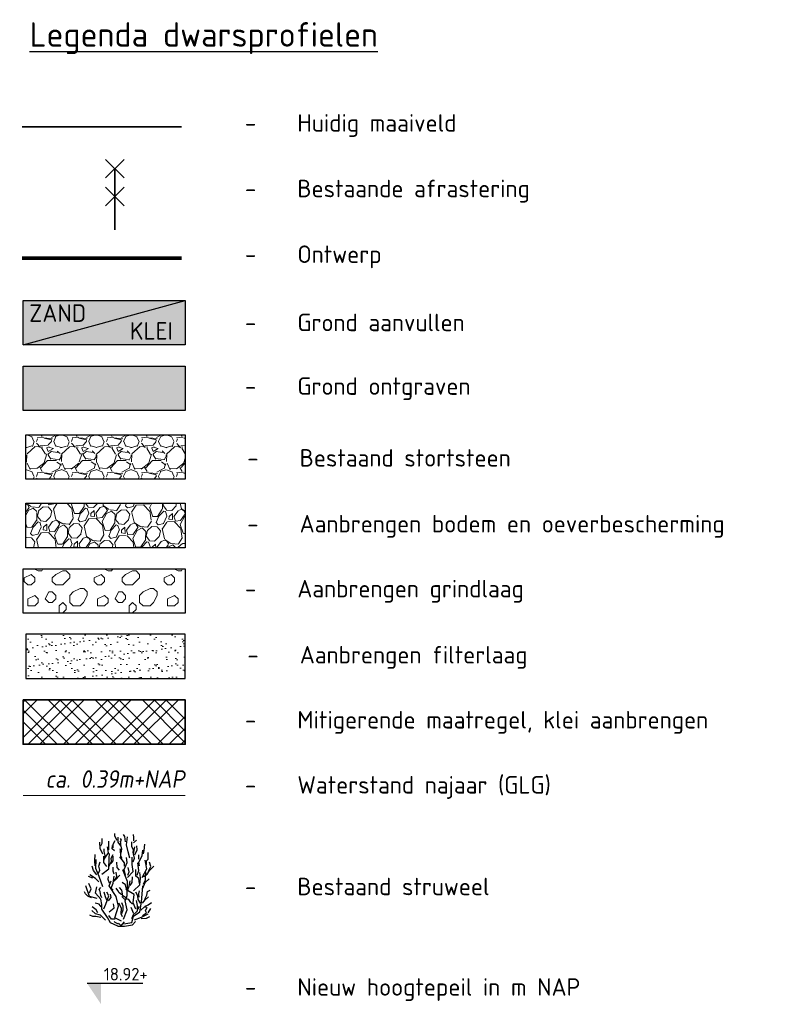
# Model space of a CAD drawing. Header units: metres. Extents: x 173015 to 189682, y 346605 to 348504.
# Tile 56 of 212: x 187605 to 187626, y 347694 to 347723. Entities that reach past the tile are written whole.
import ezdxf
from ezdxf.enums import TextEntityAlignment as Align

# ---------------------------------------------------------------- set-up
doc = ezdxf.new("R2010")
doc.units = ezdxf.units.M
for name, color, linetype, lineweight in [('B-ME-GR-HEESTER-SD', 252, 'Continuous', 25), ('B-ME-GW-GROND_GRIND-A', 7, 'Continuous', 18), ('B-ME-OB-WATERLIJN-GD1', 150, 'Continuous', 25), ('B-ME-VH-VERHARDING_BESTORTING-AD', 252, 'Continuous', 18), ('B-XX-IE-TERREINAFSCHEIDING_KUNSTMATIG_RASTERHEKWERK-BESTAAND-AD', 252, 'Continuous', 35), ('N-ME-VH-VERHARDING-BESTORTING-A', 7, 'Continuous', 18), ('N-PV-GW-GROND_GRIND-G', 7, 'Continuous', 18), ('N-WA-GR-PLANTGATVERBETERING-A', 92, 'Continuous', 18), ('N-WA-GW-WATERGANG-G', 90, 'Continuous', 35), ('profiel', 8, 'Continuous', 0), ('TDNA0312_dempen', 41, 'Continuous', 30), ('X-XX-AL-DWARSPROFIEL_PROFIELLIJN MAAIVELD-GD', 8, 'Continuous', 35), ('X-XX-AL-PEILMAAT-SD', 7, 'Continuous', 25), ('X-XX-AL-T25-1000', 7, 'Continuous', 25)]:
    doc.layers.add(name, color=color, linetype=linetype, lineweight=lineweight)
for name, color, linetype in [('kader', 7, 'Continuous'), ('TDNA----_aanvullen_klei', 83, 'Continuous'), ('TDNA----_aanvullen_zand', 71, 'Continuous'), ('TDNT----_profiel_txt', 10, 'Continuous'), ('XDNL----_dijkcontour', 10, 'Continuous'), ('z000h3', 7, 'Continuous')]:
    doc.layers.add(name, color=color, linetype=linetype)
doc.styles.add('ENV-P', font='ISOCP.SHX')
doc.styles.add('ISO', font='NLCS-ISO.ttf')
doc.styles.add('NLCS-ISO', font='NLCS-ISO.ttf', dxfattribs={"height": 1.8})
doc.styles.add('NLCS-ISO-M1000-T25', font='NLCS-ISO.ttf', dxfattribs={"height": 2.5})

# ---------------------------------------------------------------- blocks, each defined once
blk = doc.blocks.new('raster-t')
at = {"color": 0, "lineweight": -2}
for points in [[(0.5303300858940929, 2.969669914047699), (-0.5303300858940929, 4.030330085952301)], [(0.5303300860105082, 4.030330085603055), (-0.5303300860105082, 2.969669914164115)], [(0, 0), (0, 3.499999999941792)], [(0.5303300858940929, 1.378052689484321), (-0.5303300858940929, 2.438712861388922)], [(0.5303300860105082, 2.438712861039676), (-0.5303300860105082, 1.378052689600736)]]:
    blk.add_lwpolyline(points, dxfattribs=at)
blk = doc.blocks.new('SGR-HEESTER_S01_E_ZIJ-D')
blk.add_line((-0.1661369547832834, 0), (0.140901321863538, 0))
at = {"flags": 128}
for points in [[(-0.199610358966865, 4.07378071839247), (-0.3170284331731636, 4.284935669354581), (-0.3170284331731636, 4.402243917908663)], [(-0.03522487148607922, 3.815702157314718), (-0.1526429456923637, 3.991664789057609), (-0.1526429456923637, 4.238012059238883)], [(0.199610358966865, 4.015126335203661), (0.1643854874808, 4.261473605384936), (0.1056764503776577, 4.36705108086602)], [(0.3992207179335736, 3.240891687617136), (0.3170284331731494, 3.534162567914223), (0.2348361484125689, 3.862625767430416), (0.2818026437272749, 4.249742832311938)], [(0.5870894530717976, 4.062049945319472), (0.5870894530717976, 4.226281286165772), (0.5753478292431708, 4.355320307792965)], [(-0.8806346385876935, 3.428585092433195), (-1.00979433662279, 3.698393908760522), (-1.021535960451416, 3.991664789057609)], [(-0.974568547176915, 3.815702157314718), (-0.9158595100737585, 3.956472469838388), (-0.9158595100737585, 4.1676274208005)], [(-0.7866998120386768, 3.240891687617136), (-0.6105727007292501, 3.487238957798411), (-0.6575401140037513, 3.768779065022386)], [(-0.5988310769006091, 3.63974004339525), (-0.5988310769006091, 3.886087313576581), (-0.5988310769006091, 4.038587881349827)], [(-0.3287700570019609, 3.58108566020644), (-0.4344465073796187, 3.686663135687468), (-0.4227048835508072, 3.83916422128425)], [(-0.3874790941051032, 3.733586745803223), (-0.3874790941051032, 3.909548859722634), (-0.3052868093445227, 4.07378071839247)], [(-0.05870903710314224, 4.003395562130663), (0, 4.085511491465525), (-0.04696741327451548, 4.1676274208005)], [(-0.0117416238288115, 3.475508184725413), (0.02348324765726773, 3.663201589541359), (-0.02348324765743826, 3.862625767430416), (-0.02348324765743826, 3.979934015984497)], [(0.5518645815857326, 3.487238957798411), (0.5753478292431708, 3.628009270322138), (0.4931555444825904, 3.780509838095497), (0.4931555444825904, 4.015126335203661)], [(0.5636062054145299, 3.053198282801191), (0.6223152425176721, 3.240891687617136), (0.5753478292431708, 3.440315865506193), (0.6340568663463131, 3.780509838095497)], [(0.5753478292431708, 3.968203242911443), (0.716249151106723, 4.097242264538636)], [(0.6340568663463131, 3.393392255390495), (0.7514749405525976, 3.628009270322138), (0.7397333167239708, 3.815702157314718)], [(1.045019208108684, 3.440315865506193), (1.091986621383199, 3.592816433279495), (1.115470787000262, 3.909548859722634)], [(-1.256372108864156, 2.865505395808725), (-1.268113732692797, 3.11185266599), (-1.256372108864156, 3.40512354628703)], [(-0.9328592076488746, 2.465343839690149), (-0.6042635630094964, 2.727974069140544), (-0.5823573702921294, 3.231349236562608), (-0.5604511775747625, 3.450207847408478)], [(-0.6927659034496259, 2.830312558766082), (-0.8454088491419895, 3.029736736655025), (-0.8454088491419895, 3.323007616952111)], [(-0.8219256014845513, 3.14704498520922), (-0.7749581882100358, 3.358199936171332), (-0.8219256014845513, 3.557624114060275), (-0.8219256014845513, 3.686663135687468)], [(-0.5988310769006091, 2.81858178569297), (-0.4696713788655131, 3.088391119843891), (-0.4814130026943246, 3.240891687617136), (-0.3992207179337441, 3.40512354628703)], [(-0.4931555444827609, 2.982813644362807), (-0.3992207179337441, 3.100121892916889), (-0.3992207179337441, 3.323007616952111)], [(0.1409013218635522, 2.853774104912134), (0.1526429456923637, 3.006275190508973), (-0.08219228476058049, 3.299546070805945)], [(0.03522578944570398, 3.217430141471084), (-0.02348324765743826, 3.334738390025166), (-0.04696741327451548, 3.63974004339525), (-0.05870903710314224, 3.686663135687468)], [(0.833667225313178, 3.193968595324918), (0.8219256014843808, 3.393392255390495)], [(0.868893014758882, 2.87723616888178), (0.833667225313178, 3.041467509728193), (0.9863101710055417, 3.34646916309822), (1.021535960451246, 3.616278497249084)], [(1.197663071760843, 2.912428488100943), (1.197663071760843, 3.11185266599), (1.268113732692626, 3.182237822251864), (1.279855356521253, 3.510701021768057)], [(-1.17417890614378, 2.443195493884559), (-1.326822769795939, 2.642619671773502), (-1.397273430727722, 2.853774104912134)], [(-0.8890459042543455, 1.874424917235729), (-1.064296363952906, 2.355914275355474), (-1.217641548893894, 2.749859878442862), (-1.195734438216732, 3.165691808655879)], [(-1.091986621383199, 2.513580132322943), (-1.033277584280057, 2.666081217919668), (-1.080244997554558, 2.853774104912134), (-1.00979433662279, 3.064929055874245)], [(-0.09393390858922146, 2.666081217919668), (-0.199610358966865, 2.78338946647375), (-0.2113519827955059, 3.041467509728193)], [(0.199610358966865, 2.431464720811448), (0.1291596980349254, 2.689542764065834), (0.2700610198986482, 3.029736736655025), (0.2348361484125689, 3.264353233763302)], [(0.293895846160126, 2.312142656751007), (0.5567710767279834, 2.596658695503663), (0.5129586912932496, 2.924946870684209), (0.5129586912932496, 3.275120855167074)], [(0.7514749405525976, 2.431464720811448), (0.833667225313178, 2.654350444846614), (0.7866998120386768, 3.006275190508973)], [(0.9948976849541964, 2.312142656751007), (1.213961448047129, 2.727974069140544), (1.126335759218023, 3.143805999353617)], [(1.05676174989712, 2.361079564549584), (1.232887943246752, 2.478387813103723), (1.338564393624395, 2.654350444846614), (1.538174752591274, 2.853774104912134)], [(1.291596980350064, 2.61915760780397), (1.397273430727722, 2.830312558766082), (1.338564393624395, 3.041467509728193)], [(-1.362047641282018, 2.278963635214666), (-1.573400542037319, 2.361079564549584)], [(-1.080244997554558, 2.114732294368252), (-1.232887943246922, 2.267232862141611), (-1.50294896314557, 2.443195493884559)], [(-0.5636062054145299, 2.044347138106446), (-0.6340568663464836, 2.220309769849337), (-0.6105727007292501, 2.361079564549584)], [(-0.3992207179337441, 1.715883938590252), (-0.4814130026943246, 1.809730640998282), (-0.3874790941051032, 2.044347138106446), (-0.3522533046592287, 2.372810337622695)], [(-0.3522533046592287, 2.478387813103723), (-0.3874790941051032, 2.61915760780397), (-0.3992207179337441, 2.806851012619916)], [(-0.3405116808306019, 2.138193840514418), (-0.2230936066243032, 2.361079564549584), (-0.2583193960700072, 2.572234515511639)], [(-0.2935451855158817, 2.185116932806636), (-0.07045066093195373, 2.419733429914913)], [(0.09673827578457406, 0.3205283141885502), (0.2719896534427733, 0.7801313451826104), (0.1843639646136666, 1.195963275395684), (0.2719896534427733, 1.458593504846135), (0.293895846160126, 2.115169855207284), (0.07483208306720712, 2.684202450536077)], [(0.3052868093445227, 2.419733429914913), (0.3639958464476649, 2.583965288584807), (0.3170284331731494, 2.78338946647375)], [(0.4109632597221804, 1.938769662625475), (0.5048971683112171, 2.067808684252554), (0.5283804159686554, 2.34934879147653)], [(0.5786781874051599, 1.677452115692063), (0.8853667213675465, 1.961968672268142), (0.9072729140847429, 2.290256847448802), (0.8853667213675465, 2.55288707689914)], [(0.868893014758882, 2.020885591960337), (0.833667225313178, 2.267232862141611), (0.6927659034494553, 2.38454111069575), (0.6927659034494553, 2.689542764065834)], [(1.045019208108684, 1.997424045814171), (1.150695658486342, 2.196847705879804), (1.162437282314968, 2.572234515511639)], [(-1.151922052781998, 1.305392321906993), (-1.52433008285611, 1.414821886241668), (-1.699580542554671, 1.918197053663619)], [(-1.514691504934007, 1.586844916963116), (-1.444240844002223, 1.774538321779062), (-1.549916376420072, 2.020885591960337)], [(0.009113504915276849, 0.2329845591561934), (-0.3194812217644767, 0.3861857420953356), (-0.1442307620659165, 0.9552183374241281), (-0.2537626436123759, 1.414821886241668), (-0.5823573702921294, 1.918197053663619), (-0.4947325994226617, 2.158941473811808)], [(0.2348361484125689, 1.762807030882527), (0.1878687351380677, 1.962231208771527), (0.03522578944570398, 2.067808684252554)], [(0.118644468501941, 0.1016697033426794), (0.4910524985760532, 0.1673271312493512), (0.5786781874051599, 0.4737294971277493), (0.8853667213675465, 0.6707022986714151), (0.9510852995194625, 1.130305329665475), (1.016804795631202, 1.918197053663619)], [(0.3052868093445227, 1.727614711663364), (0.3639958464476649, 1.903577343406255), (0.4109632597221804, 2.161655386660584)], [(1.021535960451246, 1.809730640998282), (1.138954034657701, 2.079539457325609), (1.326822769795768, 2.243771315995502)], [(-1.432498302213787, 1.340497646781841), (-1.596883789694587, 1.422613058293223), (-1.714301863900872, 1.528190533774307), (-1.761268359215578, 1.633768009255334)], [(-0.1661369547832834, 0), (-0.5166387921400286, 0.1454413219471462), (-0.6699830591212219, 0.4080715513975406), (-0.9328592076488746, 0.802017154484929), (-0.9328592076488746, 1.02087628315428), (-0.9766715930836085, 1.283506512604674), (-1.239547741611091, 1.568023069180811), (-1.173828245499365, 1.874424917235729)], [(-0.9393436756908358, 1.352228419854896), (-0.974568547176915, 1.457805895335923), (-1.00979433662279, 1.645498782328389), (-1.068503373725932, 1.739345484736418), (-0.9863101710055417, 1.833192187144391)], [(-0.8452335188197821, 0.8239034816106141), (-0.7357016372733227, 1.042762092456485), (-0.6042635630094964, 1.436707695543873), (-0.6918892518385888, 1.611794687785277)], [(-0.6927659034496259, 1.234920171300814), (-0.7632165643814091, 1.399151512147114), (-0.8219256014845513, 1.622037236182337)], [(-0.6223152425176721, 1.199727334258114), (-0.4931555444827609, 1.363959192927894), (-0.5283804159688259, 1.516459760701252)], [(0.01174162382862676, 1.481267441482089), (-0.1056764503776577, 1.575114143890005), (-0.1643845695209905, 1.692422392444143), (-0.2583193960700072, 1.797999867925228)], [(0.2700610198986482, 1.317035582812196), (0.0704506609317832, 1.446075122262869), (0.01174162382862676, 1.704153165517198), (-0.09393390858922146, 1.833192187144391)], [(0.5283804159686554, 1.035495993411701), (0.4461881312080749, 1.12934269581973), (0.3522542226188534, 1.258381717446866), (0.1526429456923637, 1.281843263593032), (0.01174162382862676, 1.410882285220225)], [(0.6882091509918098, 0.802017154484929), (0.5567710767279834, 1.10841952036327), (0.6005843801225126, 1.502365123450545), (0.2062701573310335, 1.743110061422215)], [(0.915859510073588, 1.082419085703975), (0.798442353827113, 1.258381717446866), (0.7749581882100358, 1.434343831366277), (0.6810242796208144, 1.610306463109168)], [(0.845408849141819, 1.375689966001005), (0.8219256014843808, 1.539921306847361), (0.868893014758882, 1.680691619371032)], [(1.115470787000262, 1.281843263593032), (1.209404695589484, 1.469536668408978), (1.244630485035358, 1.645498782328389), (1.37379018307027, 1.704153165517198)], [(-0.962826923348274, 0.9181877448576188), (-1.056760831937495, 1.047226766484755), (-1.256372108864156, 1.094149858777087)], [(-0.5823573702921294, 0.6707022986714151), (-0.3413883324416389, 0.8676751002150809), (-0.3852007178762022, 1.064647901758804)], [(0.05870903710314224, 0.4372234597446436), (-0.0117416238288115, 0.5779937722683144), (0, 0.8478025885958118), (-0.117418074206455, 1.094149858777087)], [(0.02348324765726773, 0.6014553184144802), (0.08219228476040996, 0.777417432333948), (0.08219228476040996, 0.9416492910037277), (0.02348324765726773, 1.105880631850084)], [(0.6223152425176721, 0.5897245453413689), (0.7632165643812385, 0.7304943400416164), (0.7632165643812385, 0.9768416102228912), (0.716249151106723, 1.223188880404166)], [(0.798442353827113, 0.8008794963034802), (0.845408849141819, 0.9533800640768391)], [(0.998052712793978, 1.082419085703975), (1.138954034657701, 1.246650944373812), (1.291596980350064, 1.387420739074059)], [(1.138954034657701, 0.9416492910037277), (1.279855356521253, 1.012034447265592), (1.432498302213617, 1.117611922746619)], [(-0.974568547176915, 0.4020311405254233), (-1.221146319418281, 0.4489542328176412), (-1.362047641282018, 0.4489542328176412), (-1.50294896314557, 0.519339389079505)], [(-0.7576078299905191, 0.2767566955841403), (-0.9985777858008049, 0.517501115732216), (-1.239547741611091, 0.5831585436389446), (-1.414798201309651, 0.7363597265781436)], [(-1.127212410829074, 0.6366476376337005), (-1.197663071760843, 0.777417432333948), (-1.397273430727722, 0.9181877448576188)], [(-0.3052868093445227, 0.3199152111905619), (-0.4696713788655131, 0.3199152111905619), (-0.5988310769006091, 0.5076086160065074)], [(0.4931555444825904, 0.3668388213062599), (0.5988310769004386, 0.5897245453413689), (0.4696713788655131, 0.8829949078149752)], [(0.6224905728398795, 0.2986425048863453), (0.9510852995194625, 0.4299573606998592), (1.279680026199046, 0.5831585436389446)], [(0.9276020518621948, 0.7539558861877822), (1.103728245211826, 0.9181877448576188), (1.197663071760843, 0.9181877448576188)], [(1.009794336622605, 0.5076086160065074), (1.197663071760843, 0.6249168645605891), (1.150695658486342, 0.7187635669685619), (1.232887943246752, 0.8947256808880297)], [(1.268113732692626, 0.6366476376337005), (1.397273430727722, 0.8360718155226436)], [(-0.1409013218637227, 0.08529871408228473), (-0.3052868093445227, 0.167414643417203), (-0.3522533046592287, 0.2143377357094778)], [(0, 0), (-0.1409013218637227, 0.1439530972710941)], [(-0.02348324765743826, 0), (0.1409013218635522, 0.2026069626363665)], [(0.140901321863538, 0), (0.5283804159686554, 0.06183716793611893), (0.6692826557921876, 0.2143377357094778)], [(0.9393436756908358, 0.3668388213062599), (1.197663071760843, 0.3785695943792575), (1.350306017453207, 0.4606850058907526)]]:
    blk.add_lwpolyline(points, dxfattribs=at)

msp = doc.modelspace()

# ---------------------------------------------------------------- hatches: boundary and pattern name
at = {"layer": 'B-ME-GW-GROND_GRIND-A'}
h = msp.add_hatch(dxfattribs=at)
h.set_pattern_fill('AGW-GROND_GRIND', color=256, scale=0.2, pattern_type=2)
h.set_pattern_definition([(0, (188957.6454348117, 348234.8139345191), (2, 2), [0.1, -0.6000000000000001, 0.1, -1.2]), (0, (188958.6454348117, 348234.913934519), (2, 2), [0.1, -1.9]), (0, (188957.5454348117, 348235.1139345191), (2, 2), [0.2, -1.8]), (0, (188958.1454348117, 348235.213934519), (2, 2), [0.1, -1.9]), (0, (188957.2454348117, 348235.3139345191), (2, 2), [0.1, -1.9]), (0, (188958.0454348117, 348235.5139345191), (2, 2), [0.2, -1.8]), (0, (188957.3454348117, 348235.6139345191), (2, 2), [0.2, -0.7000000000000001, 0.1, -1]), (0, (188957.3454348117, 348235.8139345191), (2, 2), [0.2, -1.1, 0.2, -0.5]), (0, (188957.9454348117, 348235.913934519), (2, 2), [0.1, -1.9]), (0, (188957.9454348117, 348236.213934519), (2, 2), [0.1, -1.9]), (0, (188956.8454348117, 348236.3139345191), (2, 2), [0.1, -1.9]), (0, (188957.3454348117, 348236.413934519), (2, 2), [0.1, -0.7000000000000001, 0.2, -1]), (90, (188957.0454348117, 348235.1139345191), (-2, 2), [0.1, -0.9, 0.1, -0.9]), (90, (188957.1454348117, 348235.413934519), (-2, 2), [0.1, -1.9]), (90, (188957.2454348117, 348236.5139345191), (-2, 2), [0.1, -1.9]), (90, (188957.3454348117, 348235.8139345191), (-2, 2), [0.2, -1.8]), (90, (188957.4454348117, 348234.913934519), (-2, 2), [0.1, -1.9]), (90, (188957.5454348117, 348236.5139345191), (-2, 2), [0.1, -1.9]), (90, (188957.6454348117, 348235.913934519), (-2, 2), [0.1, -1.9]), (90, (188957.9454348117, 348235.3139345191), (-2, 2), [0.1, -1.9]), (90, (188958.0454348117, 348236.5139345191), (-2, 2), [0.1, -1.9]), (90, (188958.1454348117, 348236.0139345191), (-2, 2), [0.1, -1.9]), (90, (188958.2454348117, 348235.6139345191), (-2, 2), [0.2, -1.8]), (90, (188958.3454348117, 348235.3139345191), (-2, 2), [0.1, -1.9]), (90, (188958.4454348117, 348235.713934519), (-2, 2), [0.1, -1.9]), (90, (188958.5454348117, 348234.6139345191), (-2, 2), [0.1, -1.2, 0.2, -0.5]), (45, (188956.8454348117, 348235.8139345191), (0, 1.999999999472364), [0.1414, -0.7071000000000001, 0.1414, -0.98994, 0.1414, -0.7071871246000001]), (45, (188957.4454348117, 348235.0139345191), (0, 1.999999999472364), [0.1414, -0.98994, 0.1414, -0.2828000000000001, 0.1414, -1.1314871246]), (45, (188956.9454348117, 348235.0139345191), (0, 2.00000000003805), [0.141421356, -1.838478, 0.282842, -0.565685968]), (45, (188957.5454348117, 348235.413934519), (0, 2.00000000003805), [0.14142134, -0.5656854, 0.14142134, -1.9798990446]), (45, (188957.5454348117, 348235.8139345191), (0, 2.00000000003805), [0.14142134, -2.6870057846]), (45, (188957.9454348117, 348235.413934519), (0, 2.00000000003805), [0.14142134, -2.6870057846]), (45, (188958.3454348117, 348235.6139345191), (0, 2.00000000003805), [0.14142134, -2.6870057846]), (45, (188958.0454348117, 348234.6139345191), (0, 2.00000000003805), [0.14142134, -2.6870057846]), (135, (188957.5454348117, 348234.6139345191), (-2.00000000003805, 0), [0.14142134, -2.6870057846]), (135, (188958.5454348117, 348234.713934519), (-2.00000000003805, 0), [0.1414212, -1.979899, 0.1414212, -0.5656857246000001]), (135, (188957.9454348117, 348235.913934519), (-2.00000000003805, 0), [0.14142134, -2.6870057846]), (135, (188957.3454348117, 348236.413934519), (-2.00000000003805, 0), [0.14142134, -2.6870057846]), (135, (188958.6454348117, 348234.913934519), (-2.00000000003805, 0), [0.14142134, -2.6870057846]), (135, (188957.8454348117, 348235.0139345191), (-2.00000000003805, 0), [0.14142134, -2.6870057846]), (135, (188957.6454348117, 348236.0139345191), (-2.00000000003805, 0), [0.14142134, -2.6870057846]), (135, (188958.6454348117, 348235.8139345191), (-2.00000000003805, 0), [0.14142134, -2.6870057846]), (135, (188958.3454348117, 348235.413934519), (-2.00000000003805, 0), [0.14142134, -2.6870057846]), (135, (188957.6454348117, 348235.5139345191), (-2.00000000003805, 0), [0.14142134, -2.6870057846]), (135, (188957.2454348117, 348235.3139345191), (-2.00000000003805, 0), [0.14142, -1.41421356, 0.14142, -1.1313735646]), (135, (188958.4454348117, 348235.8139345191), (-2.00000000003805, 0), [0.1414212, -0.282842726, 0.1414212, -2.262742]), (26.56505119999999, (188958.1454348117, 348234.713934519), (2.000000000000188, 8.001289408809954e-10), [0.2236, -1.118, 0.2236, -2.906935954]), (26.56505119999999, (188958.6454348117, 348235.213934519), (2.000000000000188, 8.001289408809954e-10), [0.2236, -2.0124, 0.2236, -2.012535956]), (26.56505119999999, (188958.7454348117, 348234.913934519), (2.000000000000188, 8.001289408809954e-10), [0.22360678, -4.24852916]), (26.56505119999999, (188957.1454348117, 348235.5139345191), (2.000000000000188, 8.001289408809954e-10), [0.22360678, -4.24852916]), (26.56505119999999, (188957.3454348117, 348236.0139345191), (2.000000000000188, 8.001289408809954e-10), [0.22360678, -4.24852916]), (26.56505119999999, (188957.2454348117, 348234.6139345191), (2.000000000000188, 8.001289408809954e-10), [0.22360678, -4.24852916]), (63.43494882, (188957.8454348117, 348236.0139345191), (1.019972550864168e-10, 2.000000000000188), [0.2236067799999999, -4.248529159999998]), (63.43494882, (188957.7454348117, 348234.8139345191), (1.019972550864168e-10, 2.000000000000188), [0.2236067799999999, -4.248529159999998]), (63.43494882, (188958.5454348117, 348235.0139345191), (1.019972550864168e-10, 2.000000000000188), [0.2236067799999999, -4.248529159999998]), (63.43494882, (188956.9454348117, 348235.913934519), (1.019972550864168e-10, 2.000000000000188), [0.2236067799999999, -4.248529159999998]), (153.43494882, (188958.1454348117, 348235.213934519), (-2.000000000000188, 1.019979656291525e-10), [0.22360678, -4.24852916]), (153.43494882, (188957.6454348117, 348234.8139345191), (-2.000000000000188, 1.019979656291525e-10), [0.22360678, -4.24852916]), (153.43494882, (188957.0454348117, 348235.213934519), (-2.000000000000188, 1.019979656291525e-10), [0.22360678, -4.24852916])])
h.paths.add_polyline_path([(187609.8525346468, 347706.876195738), (187605.2147476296, 347706.876195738), (187605.2147476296, 347705.6067382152), (187609.8525346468, 347705.6067382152)])
at = {"layer": 'B-ME-VH-VERHARDING_BESTORTING-AD'}
h = msp.add_hatch(dxfattribs=at)
h.set_pattern_fill('AVH-BESTORTING_02', color=256, scale=0.1, pattern_type=2)
h.set_pattern_definition([(228.0128, (190278.0189385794, 350639.511853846), (-7.999998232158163, -9.00000134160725), [0.134536, -13.319088]), (184.9697, (190277.9289385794, 350639.411853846), (12.00000105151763, 0.9999913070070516), [0.230868, -22.855925]), (132.5104, (190277.6989385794, 350639.391853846), (9.999990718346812, -11.0000086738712), [0.162788, -16.116032]), (267.2737, (190277.3089385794, 350639.141853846), (0.9999960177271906, 20.00000029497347), [0.210238, -20.813558]), (292.8337, (190277.2989385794, 350638.931853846), (-5.00000990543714, 11.99999641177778), [0.206155, -20.409373]), (357.2737, (190277.3789385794, 350638.741853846), (-20.00000029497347, 0.9999960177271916), [0.210238, -20.813558]), (37.6942, (190277.5889385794, 350638.731853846), (-13.00000734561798, -9.999990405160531), [0.278029, -27.524849]), (72.2553, (190277.8089385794, 350638.901853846), (7.00001076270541, 21.99999623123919), [0.262488, -25.986321]), (121.4296, (190277.8889385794, 350639.151853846), (-8.000008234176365, 12.99999503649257), [0.21095, -20.88407299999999]), (175.2364, (190277.7789385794, 350639.331853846), (11.00000094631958, -0.9999915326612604), [0.240832, -11.800763]), (222.3974, (190277.5389385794, 350639.351853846), (-12.00000735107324, -10.99999208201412), [0.311448, -30.833375]), (138.8141, (190278.2989385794, 350639.131853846), (-7.000002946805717, 5.999997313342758), [0.106301, -10.523844]), (171.4692, (190278.2189385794, 350639.201853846), (12.99999828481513, -2.000007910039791), [0.2022369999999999, -20.021511]), (225, (190278.0189385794, 350639.231853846), (-1.776356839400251e-16, -1.000000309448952), [0.141421, -1.272792]), (203.1986, (190277.9489385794, 350639.351853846), (4.999999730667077, 2.000001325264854), [0.076158, -7.539615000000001]), (291.8014, (190277.8789385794, 350639.321853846), (-0.9999999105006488, 3.00000027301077), [0.107703, -5.277462]), (30.9638, (190277.9189385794, 350639.221853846), (2.999998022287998, 2.000002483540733), [0.174929, -5.656022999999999]), (161.5651, (190278.0689385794, 350639.311853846), (2.000000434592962, -0.9999984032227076), [0.126491, -3.035787]), (16.38950000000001, (190277.2989385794, 350639.321853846), (10.00000219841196, 2.99999270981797), [0.1772, -17.542845]), (70.3462, (190277.4689385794, 350639.371853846), (-3.999995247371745, -11.00000213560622), [0.148661, -14.717408]), (293.1986, (190278.0689385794, 350639.511853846), (-2.000001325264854, 4.999999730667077), [0.152315, -7.463458]), (343.6105, (190278.1289385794, 350639.371853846), (-10.00000219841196, 2.999992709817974), [0.1771999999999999, -17.54284499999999]), (339.444, (190277.2989385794, 350638.701853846), (-5.000001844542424, 1.999995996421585), [0.17088, -8.373124]), (294.7751, (190277.4589385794, 350638.641853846), (-4.99999218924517, 11.00000342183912), [0.1431779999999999, -14.174643]), (66.80140000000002, (190278.0789385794, 350638.511853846), (2.000001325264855, 4.999999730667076), [0.152315, -7.463458]), (17.35400000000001, (190278.1389385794, 350638.651853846), (-13.00000201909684, -3.999994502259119), [0.1676309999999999, -16.595424]), (69.444, (190277.5889385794, 350638.511853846), (-1.999995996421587, -5.000001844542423), [0.08544000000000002, -8.458564]), (101.3099, (190278.0189385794, 350638.511853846), (-0.9999976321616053, 4.000000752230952), [0.05099, -5.048029]), (165.9638, (190278.0089385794, 350638.561853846), (3.000000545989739, -0.9999980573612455), [0.206155, -3.91695]), (186.009, (190277.8089385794, 350638.611853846), (9.99999975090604, 0.9999993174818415), [0.19105, -18.913923]), (303.6901, (190277.9189385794, 350639.131853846), (-1.000001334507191, 1.999999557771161), [0.144222, -3.461329]), (353.1572, (190277.9989385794, 350639.011853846), (16.99999936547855, -2.000007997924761), [0.251794, -24.927563]), (60.94540000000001, (190278.2489385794, 350638.981853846), (-4.000000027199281, -7.000000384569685), [0.102956, -10.192674]), (90, (190278.2989385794, 350639.071853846), (-1, 1), [0.06, -0.9400000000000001]), (120.2564, (190277.7889385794, 350638.641853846), (3.999994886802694, -7.000002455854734), [0.138924, -13.75352]), (48.01280000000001, (190277.7189385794, 350638.761853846), (7.999998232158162, 9.000001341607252), [0.269072, -13.184552]), (0, (190277.8989385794, 350638.961853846), (1, 1), [0.26, -0.7400000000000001]), (325.3048, (190278.1589385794, 350638.961853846), (-9.999994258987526, 7.000008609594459), [0.158114, -15.653274]), (254.0546, (190278.2889385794, 350638.871853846), (-0.9999998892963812, -4.000000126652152), [0.145602, -7.134508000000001]), (207.646, (190278.2489385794, 350638.731853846), (-18.99999580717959, -10.00000771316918), [0.237065, -23.469474]), (175.4261, (190278.0389385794, 350638.621853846), (-13.00000055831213, 0.9999948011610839), [0.2507989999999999, -24.82907399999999])])
h.paths.add_polyline_path([(187609.8525346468, 347710.7078841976), (187605.2940631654, 347710.7078841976), (187605.2940631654, 347709.4384266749), (187609.8525346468, 347709.4384266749)])
at = {"layer": 'N-ME-VH-VERHARDING-BESTORTING-A'}
h = msp.add_hatch(dxfattribs=at)
h.set_pattern_fill('AVH-BESTORTING_02', color=256, scale=0.1, angle=61.23796163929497, pattern_type=2)
h.set_pattern_definition([(289.2507616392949, (187607.0431177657, 347708.5909173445), (4.040249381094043, -11.34356120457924), [0.134536, -13.319088]), (246.2076616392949, (187607.0874747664, 347708.463903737), (4.897458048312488, 11.00067782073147), [0.230868, -22.855925]), (193.748361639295, (187606.9943374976, 347708.2526563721), (14.45461524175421, 3.473341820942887), [0.162788, -16.116032]), (328.511661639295, (187607.0258364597, 347707.7904791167), (-17.0513427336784, 10.50008165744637), [0.210238, -20.813558]), (354.071661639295, (187607.2051161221, 347707.680666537), (-12.92537456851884, 1.390936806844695), [0.206155, -20.409373]), (58.51166163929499, (187607.4101688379, 347707.6593737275), (-10.50008165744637, -17.0513427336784), [0.210238, -20.813558]), (98.93216163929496, (187607.5199814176, 347707.8386533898), (2.510996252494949, -16.20786527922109), [0.278029, -27.524849]), (133.493261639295, (187607.4768131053, 347708.1133104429), (-15.91754562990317, 16.72219261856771), [0.262488, -25.986321]), (182.667561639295, (187607.2961505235, 347708.3037337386), (-15.24551713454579, -0.7577664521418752), [0.21095, -20.884073]), (236.474361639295, (187607.0854288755, 347708.2939160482), (6.16952134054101, 9.161714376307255), [0.240832, -11.800763]), (283.635361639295, (187606.95241485, 347708.0931493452), (3.868796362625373, -15.81241338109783), [0.311448, -30.833375]), (200.052061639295, (187607.5109639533, 347708.6535268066), (-8.627963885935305, -3.249345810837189), [0.106301, -10.523844]), (232.707161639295, (187607.4111063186, 347708.6170788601), (8.008506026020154, 10.43378254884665), [0.202237, -20.021511]), (286.237961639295, (187607.2885729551, 347708.4561889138), (0.8766259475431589, -0.4811731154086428), [0.141421, -1.272792]), (264.436561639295, (187607.1496957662, 347708.4525658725), (0.652612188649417, 5.34547471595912), [0.076158, -7.539615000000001]), (353.039361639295, (187607.1423124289, 347708.3767668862), (-3.111050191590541, 0.5668934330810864), [0.107703, -5.277462]), (92.20176163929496, (187607.2492219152, 347708.3637146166), (-0.3097355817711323, 3.592222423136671), [0.174929, -5.656023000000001]), (222.803061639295, (187607.2425015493, 347708.538514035), (1.838970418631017, 1.272079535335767), [0.126491, -3.035787]), (77.62746163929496, (187606.8632321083, 347707.8683239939), (2.181860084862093, 10.20977408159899), [0.1772, -17.542845]), (131.5841616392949, (187606.9012002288, 347708.0414090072), (7.718194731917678, -8.799402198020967), [0.148661, -14.717408]), (354.436561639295, (187607.067176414, 347708.6347486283), (-5.34547471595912, 0.6526121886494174), [0.152315, -7.463458]), (44.848461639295, (187607.2187743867, 347708.6199819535), (-7.441601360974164, -7.322743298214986), [0.1772, -17.542845]), (40.681961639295, (187607.4067400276, 347707.5699967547), (-4.1591135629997, -3.420785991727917), [0.17088, -8.373124]), (356.013061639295, (187607.5363252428, 347707.6813864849), (-12.0487465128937, 0.909782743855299), [0.143178, -14.174643]), (128.039361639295, (187607.94861382, 347708.1623419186), (-3.420781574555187, 4.159117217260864), [0.152315, -7.463458]), (78.59196163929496, (187607.8547566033, 347708.2823036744), (-2.748751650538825, -13.32082478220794), [0.167631, -16.595424]), (130.681961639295, (187607.7128390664, 347707.7327953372), (3.420785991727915, -4.159113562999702), [0.08544000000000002, -8.458564]), (162.547861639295, (187607.919743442, 347708.109744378), (-3.987675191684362, 1.04806862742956), [0.05099000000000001, -5.048029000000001]), (227.2017616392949, (187607.8711004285, 347708.1250367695), (2.32014313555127, 2.14870547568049), [0.206155, -3.91695]), (247.246961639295, (187607.7310345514, 347707.9737702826), (3.935104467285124, 9.247429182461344), [0.19105, -18.913923]), (4.928061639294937, (187607.3281182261, 347708.3204090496), (-2.234424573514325, 0.08571887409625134), [0.144222, -3.461329]), (54.39516163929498, (187607.4718071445, 347708.3327983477), (9.933198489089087, 13.94028615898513), [0.251794, -24.927563]), (122.183361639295, (187607.6183991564, 347708.5375195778), (4.211688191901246, -6.874713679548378), [0.102956, -10.192674]), (151.237961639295, (187607.5635614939, 347708.6246564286), (-1.357798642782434, -0.3954527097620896), [0.05999999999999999, -0.94]), (181.494361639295, (187607.6951123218, 347707.9706729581), (8.061071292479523, 0.1382862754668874), [0.138924, -13.75352]), (109.250761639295, (187607.556235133, 347707.9670499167), (-4.040249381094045, 11.34356120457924), [0.269072, -13.184552]), (61.23796163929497, (187607.4675211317, 347708.2210771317), (-0.3954527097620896, 1.357798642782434), [0.26, -0.7400000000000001]), (26.54276163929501, (187607.592626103, 347708.4489998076), (-10.94811418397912, -5.398036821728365), [0.158114, -15.653274]), (315.2925616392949, (187607.7340748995, 347708.5196555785), (3.025329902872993, -2.801317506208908), [0.145602, -7.134508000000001]), (268.883961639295, (187607.8375555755, 347708.4172263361), (-0.3760208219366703, -21.46761755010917), [0.237065, -23.469474]), (236.6640616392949, (187607.8329380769, 347708.1802059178), (-7.131869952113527, -10.91496381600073), [0.250799, -24.829074])])
h.paths.add_polyline_path([(187609.8525346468, 347708.7480314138), (187605.2940631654, 347708.7480314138), (187605.2940631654, 347707.478573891), (187609.8525346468, 347707.478573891)])
at = {"layer": 'N-WA-GR-PLANTGATVERBETERING-A', "transparency": 33554559}
h = msp.add_hatch(dxfattribs=at)
h.set_pattern_fill('AGR-PLANTGATVERBETERING_01', color=256, scale=0.2, pattern_type=2)
h.set_pattern_definition([(45, (45300.25663276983, -71300.7599208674), (-0.3367596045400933, 0.3367596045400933), []), (45, (45300.59338276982, -71300.7599208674), (-0.6735192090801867, 0.6735192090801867), []), (135, (45300.25663276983, -71300.7599208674), (-0.3367596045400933, -0.3367596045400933), []), (135, (45300.59338276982, -71300.7599208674), (-0.6735192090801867, -0.6735192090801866), [])])
h.paths.add_polyline_path([(187609.8525346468, 347703.1271796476), (187605.2147476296, 347703.1271796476), (187605.2147476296, 347701.8577221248), (187609.8525346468, 347701.8577221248)])
at = {"layer": 'profiel', "linetype": 'Continuous', "lineweight": 0}
h = msp.add_hatch(dxfattribs=at)
h.set_pattern_fill('AVH-FUNDERING_ZAND-SOD', color=0, scale=0.2, pattern_type=2)
h.set_pattern_definition([(37.50000000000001, (-2695.816431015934, -2927.979791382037), (-0.01259867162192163, 0.3853647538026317), [0, -0.304, 0, -0.34, 0, -0.325]), (7.499999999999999, (-2695.816431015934, -2927.979791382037), (0.3539553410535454, 0.5644292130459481), [0, -0.164, 0, -0.274, 0, -0.105]), (327.5, (-2696.062431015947, -2927.979791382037), (0.6228283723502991, 0.001131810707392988), [0, -0.1, 0, -0.36, 0, -0.47]), (317.5, (-2696.062431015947, -2927.979791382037), (0.6012253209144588, 0.1755351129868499), [0, -0.05, 0, -0.236, 0, -0.27])])
h.paths.add_polyline_path([(187605.2940631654, 347705.0043600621), (187605.2940631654, 347703.7349025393), (187609.8525346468, 347703.7349025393), (187609.8525346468, 347705.0043600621)])
at = {"layer": 'TDNA----_aanvullen_klei'}
h = msp.add_hatch(color=256, dxfattribs=at)
h.dxf.hatch_style = 1
h.paths.add_polyline_path([(187609.8525346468, 347714.544917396), (187605.2147476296, 347713.2754598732), (187609.8525346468, 347713.2754598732)])
at = {"layer": 'TDNA----_aanvullen_zand'}
msp.add_hatch(color=256, dxfattribs=at).paths.add_polyline_path([(187605.2147476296, 347713.2754598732), (187609.8525346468, 347714.544917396), (187605.2147476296, 347714.544917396)])
at = {"layer": 'TDNA0312_dempen'}
msp.add_hatch(color=256, dxfattribs=at).paths.add_polyline_path([(187609.8525346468, 347712.6677369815), (187605.2147476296, 347712.6677369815), (187605.2147476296, 347711.3982794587), (187609.8525346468, 347711.3982794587)])

# ---------------------------------------------------------------- linework, layer by layer
at = {"layer": 'B-ME-OB-WATERLIJN-GD1', "const_width": 0.025}
msp.add_lwpolyline([(187605.2147476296, 347700.3930674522), (187609.8525346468, 347700.3930674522)], dxfattribs=at)
at = {"layer": 'Defpoints'}
for points in [[(187605.2147476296, 347714.544917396), (187609.8525346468, 347714.544917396), (187609.8525346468, 347713.2754598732), (187605.2147476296, 347713.2754598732)], [(187605.2147476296, 347712.6677369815), (187609.8525346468, 347712.6677369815), (187609.8525346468, 347711.3982794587), (187605.2147476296, 347711.3982794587)], [(187605.2940631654, 347710.7078841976), (187609.8525346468, 347710.7078841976), (187609.8525346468, 347709.4384266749), (187605.2940631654, 347709.4384266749)], [(187605.2940631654, 347708.7480314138), (187609.8525346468, 347708.7480314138), (187609.8525346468, 347707.478573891), (187605.2940631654, 347707.478573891)], [(187605.2147476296, 347706.876195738), (187609.8525346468, 347706.876195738), (187609.8525346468, 347705.6067382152), (187605.2147476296, 347705.6067382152)], [(187609.8525346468, 347705.0043600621), (187605.2940631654, 347705.0043600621), (187605.2940631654, 347703.7349025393), (187609.8525346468, 347703.7349025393)]]:
    msp.add_lwpolyline(points, close=True, dxfattribs=at)
at = {"layer": 'kader', "color": 1, "flags": 128}
msp.add_lwpolyline([(187605.2147476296, 347713.2754598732), (187609.8525346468, 347714.544917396)], dxfattribs=at)
at = {"layer": 'N-PV-GW-GROND_GRIND-G'}
msp.add_lwpolyline([(187605.2147476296, 347706.876195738), (187609.8525346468, 347706.876195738), (187609.8525346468, 347705.6067382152), (187605.2147476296, 347705.6067382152)], close=True, dxfattribs=at)
at = {"layer": 'N-WA-GW-WATERGANG-G'}
msp.add_lwpolyline([(187605.2147476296, 347703.1271796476), (187609.8525346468, 347703.1271796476), (187609.8525346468, 347701.8577221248), (187605.2147476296, 347701.8577221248)], close=True, dxfattribs=at)
at = {"layer": 'X-XX-AL-DWARSPROFIEL_PROFIELLIJN MAAIVELD-GD'}
msp.add_lwpolyline([(187609.7472172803, 347719.5093822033), (187605.1844620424, 347719.5093822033)], dxfattribs=at)
at = {"layer": 'X-XX-AL-PEILMAAT-SD'}
msp.add_line((187607.0433787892, 347695.0241736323), (187608.6433787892, 347695.0241736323), dxfattribs=at)
msp.add_solid([(187607.0433787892, 347695.0241736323), (187607.4433787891, 347695.0241736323), (187607.4433787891, 347694.4241736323)], dxfattribs=at)
at = {"layer": 'XDNL----_dijkcontour', "const_width": 0.1}
msp.add_lwpolyline([(187609.7472172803, 347715.7550213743), (187605.1844620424, 347715.7550213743)], dxfattribs=at)

# ---------------------------------------------------------------- block references
at = {"layer": 'B-ME-GR-HEESTER-SD', "xscale": 0.6, "yscale": 0.6}
msp.add_blockref('SGR-HEESTER_S01_E_ZIJ-D', (187608.0266580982, 347696.6609326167), dxfattribs=at)
at = {"layer": 'B-XX-IE-TERREINAFSCHEIDING_KUNSTMATIG_RASTERHEKWERK-BESTAAND-AD', "xscale": 0.5, "yscale": 0.5, "zscale": 0.5}
msp.add_blockref('raster-t', (187607.8373758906, 347716.5677510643), dxfattribs=at)

# ---------------------------------------------------------------- texts
at = {"layer": 'TDNT----_profiel_txt', "color": 150, "style": 'ENV-P', "oblique": 10}
msp.add_text('ca. 0.39m+NAP', height=0.5, dxfattribs=at).set_placement((187609.8316511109, 347701.1147939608), align=Align.TOP_RIGHT)
at = {"layer": 'X-XX-AL-PEILMAAT-SD', "style": 'NLCS-ISO'}
msp.add_text('18.92+', height=0.36, dxfattribs=at).set_placement((187607.5233787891, 347695.1041736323))
at = {"layer": 'X-XX-AL-T25-1000'}
for s, width, insert, char_height, attachment_point, style in [('{\\LLegenda dwarsprofielen}', 223.9568048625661, (187605.4027746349, 347722.5033069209), 0.7, 1, 'NLCS-ISO'), ('\\pxi-3,l4,t4;-^IHuidig maaiveld', 64.29507570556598, (187611.0573793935, 347719.5491004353), 0.5, 4, 'NLCS-ISO-M1000-T25'), ('\\pxi-3,l4,t4;-^IBestaande afrastering', 64.29507570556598, (187611.0573793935, 347717.673378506), 0.5, 4, 'NLCS-ISO-M1000-T25'), ('\\pxi-3,l4,t4;-^IOntwerp', 64.29507570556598, (187611.0573793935, 347715.7947396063), 0.5, 4, 'NLCS-ISO-M1000-T25'), ('\\pxi-3,l4,t4;-^IGrond aanvullen', 64.29507570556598, (187611.0573793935, 347713.919017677), 0.5, 4, 'NLCS-ISO-M1000-T25'), ('\\pxi-3,l4,t4;-^IGrond ontgraven', 64.29507570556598, (187611.0573793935, 347712.0241288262), 0.5, 4, 'NLCS-ISO-M1000-T25'), ('\\pxi-3,l4,t4;-^IBestaand stortsteen', 64.29507570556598, (187611.1232083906, 347710.0478271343), 0.5, 4, 'NLCS-ISO-M1000-T25'), ('\\pxi-3,l4,t4;-^IAanbrengen bodem en oeverbescherming', 64.29507570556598, (187611.1232083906, 347708.0879743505), 0.5, 4, 'NLCS-ISO-M1000-T25'), ('\\pxi-3,l4,t4;-^IAanbrengen grindlaag', 64.29507570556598, (187611.0573793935, 347706.2325875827), 0.5, 4, 'NLCS-ISO-M1000-T25'), ('\\pxi-3,l4,t4;-^IAanbrengen filterlaag', 64.29507570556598, (187611.1290936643, 347704.3423186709), 0.5, 4, 'NLCS-ISO-M1000-T25'), ('\\pxi-3,l4,t4;-^IMitigerende maatregel, klei aanbrengen', 64.29507570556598, (187611.0573793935, 347702.4835714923), 0.5, 4, 'NLCS-ISO-M1000-T25'), ('\\pxi-3,l4,t4;-^IWaterstand najaar (GLG)', 64.29507570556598, (187611.0573793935, 347700.6229562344), 0.5, 4, 'NLCS-ISO-M1000-T25'), ('\\pxi-3,l4,t4;-^IBestaand struweel', 64.29507570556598, (187611.0573793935, 347697.791745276), 0.5, 4, 'NLCS-ISO-M1000-T25'), ('\\pxi-3,l4,t4;-^INieuw hoogtepeil in m NAP', 64.29507570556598, (187611.0573793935, 347694.8437302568), 0.5, 4, 'NLCS-ISO-M1000-T25')]:
    msp.add_mtext_dynamic_manual_height_columns(s, width=width, gutter_width=12.5, heights=[0], dxfattribs=dict(at, insert=insert, char_height=char_height, attachment_point=attachment_point, style=style))
at = {"layer": 'z000h3', "style": 'ISO'}
for s, p in [('ZAND', (187605.3891134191, 347713.9361710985)), ('KLEI', (187608.2653369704, 347713.4276711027))]:
    msp.add_text(s, height=0.5, dxfattribs=at).set_placement(p)

doc.saveas('drawing.dxf')
